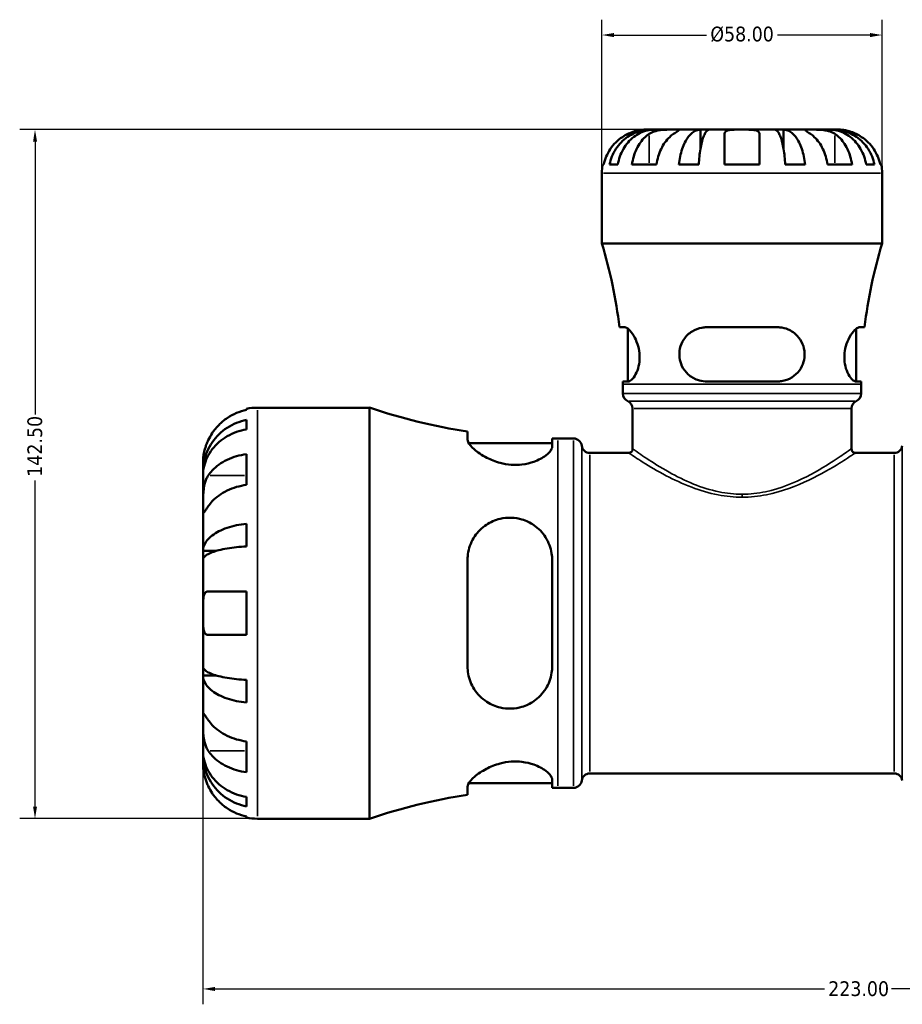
# Model space of a CAD drawing. Header units: millimetres. Extents: x 0 to 897, y 0 to 599.
# Tile 3 of 11: x 290 to 473, y 179 to 383. Entities that reach past the tile are written whole.
import ezdxf

# ---------------------------------------------------------------- set-up
doc = ezdxf.new("R2010")
doc.units = ezdxf.units.MM
for name, color, linetype, lineweight in [('Dimension (ANSI)', 7, 'Continuous', 25), ('Visible (ANSI)', 7, 'Continuous', 50), ('Visible Narrow (ANSI)', 7, 'Continuous', 35)]:
    doc.layers.add(name, color=color, linetype=linetype, lineweight=lineweight)
doc.styles.add('Note Text (ANSI)', font='tahoma.ttf')
doc.dimstyles.new('Default - mm (ANSI)', dxfattribs={"dimtxt": 3.048, "dimasz": 2.5, "dimexe": 3.175, "dimexo": 1.6002, "dimgap": 0.8, "dimtad": 0, "dimtoh": 1, "dimrnd": 1e-08, "dimzin": 4, "dimdsep": 46, "dimtxsty": 'Note Text (ANSI)', "dimcen": 0.09, "dimdle": 10, "dimclrd": 256, "dimclre": 256, "dimclrt": 256, "dimadec": 1, "dimazin": 1, "dimtfac": 1, "dimtofl": 0, "dimtmove": 0, "dimatfit": 3, "dimfxl": 1, "dimtolj": 1, "dimtzin": 4, "dimlwd": -1, "dimlwe": -1, "dimarcsym": 0})

# ---------------------------------------------------------------- blocks, each defined once
blk = doc.blocks.new('*D6')
at = {"layer": 'Defpoints', "color": 0, "transparency": 16777216}
for p in [(328.03, 259.93), (551.03, 259.93), (551.03, 182.21)]:
    blk.add_point(p, dxfattribs=at)
at = {"layer": 'Dimension (ANSI)', "transparency": 16777216}
for p, q in [((328.03, 258.33), (328.03, 179.04)), ((551.03, 258.33), (551.03, 179.04)), ((330.53, 182.21), (456.57, 182.21)), ((548.53, 182.21), (470.49, 182.21))]:
    blk.add_line(p, q, dxfattribs=at)
for points in [[(330.53, 182.63), (330.53, 181.79), (328.03, 182.21)], [(548.53, 182.63), (548.53, 181.79), (551.03, 182.21)]]:
    blk.add_solid(points, dxfattribs=at)
at = {"layer": 'Dimension (ANSI)', "transparency": 16777216, "insert": (457.37, 183.8), "char_height": 3.048, "attachment_point": 1, "style": 'Note Text (ANSI)'}
blk.add_mtext('\\A1;223.00', dxfattribs=at)
blk = doc.blocks.new('*D7')
at = {"layer": 'Defpoints', "color": 0, "transparency": 16777216}
for p in [(293.28, 359.93), (439.53, 359.93), (339.28, 217.43)]:
    blk.add_point(p, dxfattribs=at)
at = {"layer": 'Dimension (ANSI)', "transparency": 16777216}
for p, q in [((437.93, 359.93), (290.11, 359.93)), ((293.28, 357.43), (293.28, 301.02)), ((293.28, 219.93), (293.28, 287.34)), ((337.68, 217.43), (290.11, 217.43))]:
    blk.add_line(p, q, dxfattribs=at)
for points in [[(292.87, 357.43), (293.7, 357.43), (293.28, 359.93)], [(292.87, 219.93), (293.7, 219.93), (293.28, 217.43)]]:
    blk.add_solid(points, dxfattribs=at)
at = {"layer": 'Dimension (ANSI)', "transparency": 16777216, "insert": (291.7, 288.14), "char_height": 3.048, "attachment_point": 1, "rotation": 90, "style": 'Note Text (ANSI)'}
blk.add_mtext('\\A1;142.50', dxfattribs=at)
blk = doc.blocks.new('*D10')
at = {"layer": 'Defpoints', "color": 0, "transparency": 16777216}
for p in [(468.53, 379.49), (410.53, 350.93), (468.53, 350.93)]:
    blk.add_point(p, dxfattribs=at)
at = {"layer": 'Dimension (ANSI)', "transparency": 16777216}
for p, q in [((410.53, 352.53), (410.53, 382.66)), ((468.53, 352.53), (468.53, 382.66)), ((413.03, 379.49), (432.19, 379.49)), ((466.03, 379.49), (446.88, 379.49))]:
    blk.add_line(p, q, dxfattribs=at)
for points in [[(413.03, 379.91), (413.03, 379.07), (410.53, 379.49)], [(466.03, 379.91), (466.03, 379.07), (468.53, 379.49)]]:
    blk.add_solid(points, dxfattribs=at)
at = {"layer": 'Dimension (ANSI)', "transparency": 16777216, "insert": (432.99, 381.23), "char_height": 3.048, "attachment_point": 1, "style": 'Note Text (ANSI)'}
blk.add_mtext('\\A1;\\fTahoma|b0|i0;\\H3.0480;Ø58.00', dxfattribs=at)

msp = doc.modelspace()

# ---------------------------------------------------------------- linework, layer by layer
at = {"layer": 'Visible (ANSI)'}
for p, q in [((420.697, 359.927), (419.534, 359.927)), ((420.697, 359.927), (420.697, 359.884)), ((421.462, 359.927), (420.697, 359.927)), ((425.392, 359.927), (421.462, 359.927)), ((430.966, 359.927), (425.392, 359.927)), ((430.966, 359.927), (430.966, 356.11)), ((432.814, 359.927), (430.966, 359.927)), ((439.534, 359.927), (432.814, 359.927)), ((435.934, 352.727), (435.934, 359.051)), ((446.254, 359.927), (439.534, 359.927)), ((443.134, 359.051), (443.134, 352.727)), ((448.102, 359.927), (446.254, 359.927)), ((453.676, 359.927), (448.102, 359.927)), ((448.102, 359.927), (448.102, 356.11)), ((457.606, 359.927), (453.676, 359.927)), ((458.371, 359.927), (457.606, 359.927)), ((459.534, 359.927), (458.371, 359.927)), ((458.371, 359.927), (458.371, 359.884)), ((410.716, 352.727), (410.942, 352.727)), ((412.136, 352.727), (413.843, 352.727)), ((416.771, 352.727), (421.862, 352.727)), ((426.478, 352.727), (430.6, 352.727)), ((435.934, 352.727), (443.134, 352.727)), ((448.468, 352.727), (452.59, 352.727)), ((457.206, 352.727), (462.298, 352.727)), ((465.225, 352.727), (466.932, 352.727)), ((468.127, 352.727), (468.352, 352.727)), ((410.534, 336.407), (410.534, 350.927)), ((468.534, 336.407), (468.534, 350.927)), ((468.534, 336.407), (410.534, 336.407)), ((415.28, 319.047), (414.188, 319.047)), ((415.884, 307.847), (415.884, 318.792)), ((446.894, 319.047), (432.174, 319.047)), ((463.184, 307.847), (463.184, 318.792)), ((464.881, 319.047), (463.788, 319.047)), ((414.883, 307.847), (416.007, 307.847)), ((432.174, 307.847), (446.894, 307.847)), ((463.061, 307.847), (464.186, 307.847)), ((414.884, 305.339), (414.884, 307.287)), ((464.184, 305.339), (464.184, 307.287)), ((337.034, 301.96), (337.034, 302.2)), ((339.284, 302.427), (362.474, 302.427)), ((362.474, 217.427), (362.474, 302.427)), ((416.914, 293.927), (416.914, 302.227)), ((462.154, 293.927), (462.154, 302.227)), ((337.034, 297.939), (337.034, 299.884)), ((382.759, 297.49), (382.759, 295.843)), ((400.259, 294.343), (400.259, 296.058)), ((401.464, 296.052), (404.684, 296.052)), ((383.037, 295.052), (400.259, 295.052)), ((337.034, 286.467), (337.034, 292.831)), ((408.057, 293.077), (416.064, 293.077)), ((463.004, 293.077), (471.011, 293.077)), ((328.034, 289.167), (328.034, 291.177)), ((328.034, 289.167), (328.069, 289.167)), ((328.034, 288.401), (328.034, 289.167)), ((328.034, 282.024), (328.034, 288.401)), ((328.034, 272.804), (328.034, 282.024)), ((337.034, 273.728), (337.034, 278.422)), ((328.034, 272.804), (330.763, 272.804)), ((328.034, 270.956), (328.034, 272.804)), ((328.034, 259.927), (328.034, 270.956)), ((382.759, 270.927), (382.759, 248.927)), ((400.259, 248.927), (400.259, 270.927)), ((329.101, 264.427), (337.034, 264.427)), ((337.034, 255.427), (337.034, 264.427)), ((328.034, 248.899), (328.034, 259.927)), ((337.034, 255.427), (329.101, 255.427)), ((328.034, 247.051), (328.034, 248.899)), ((328.034, 247.051), (330.763, 247.051)), ((328.034, 237.83), (328.034, 247.051)), ((337.034, 241.432), (337.034, 246.127)), ((328.034, 231.454), (328.034, 237.83)), ((337.034, 227.024), (337.034, 233.388)), ((328.034, 230.688), (328.034, 231.454)), ((328.034, 230.688), (328.069, 230.688)), ((328.034, 228.677), (328.034, 230.688)), ((408.057, 226.777), (471.011, 226.777)), ((382.759, 224.012), (382.759, 222.365)), ((383.037, 224.802), (400.259, 224.802)), ((400.259, 223.796), (400.259, 225.512)), ((401.464, 223.802), (404.684, 223.802)), ((337.034, 219.971), (337.034, 221.915)), ((337.034, 217.655), (337.034, 217.895)), ((339.284, 217.427), (362.474, 217.427))]:
    msp.add_line(p, q, dxfattribs=at)
for centre, radius, start, end in [((419.534, 350.927), 9, 168.46304, 180), ((459.534, 350.927), 9, 0, 11.53696), ((315.241, 307.287), 99.643, 6.7779, 16.99225), ((563.827, 307.287), 99.643, 163.00775, 173.2221), ((315.241, 307.287), 99.643, 0, 0.32201), ((563.827, 307.287), 99.643, 179.67799, 180), ((416.584, 305.339), 1.7, 180, 246.23783), ((415.214, 302.227), 1.7, 0, 66.23783), ((463.854, 302.227), 1.7, 113.76217, 180), ((462.484, 305.339), 1.7, 293.76217, 0), ((339.284, 291.177), 11.25, 90, 101.53696), ((401.464, 418.473), 122.42, 251.42822, 261.21117), ((401.464, 418.473), 122.42, 269.43602, 270), ((404.684, 294.352), 1.7, 7.18076, 90), ((408.057, 294.777), 1.7, 187.18076, 270), ((416.064, 293.927), 0.85, 270, 0), ((463.004, 293.927), 0.85, 180, 270), ((471.011, 294.777), 1.7, 270, 352.81924), ((408.057, 225.077), 1.7, 90, 172.81924), ((471.011, 225.077), 1.7, 7.18076, 90), ((404.684, 225.502), 1.7, 270, 352.81924), ((401.464, 101.382), 122.42, 98.78883, 108.57178), ((401.464, 101.382), 122.42, 90, 90.56398), ((339.284, 228.677), 11.25, 258.46304, 270)]:
    msp.add_arc(centre, radius, start, end, dxfattribs=at)
for points, knots in [([(415.934, 359.051), (415.546, 358.869), (415.154, 358.649), (414.272, 358.064), (413.8, 357.672), (413.009, 356.885), (412.617, 356.418), (411.942, 355.412), (411.657, 354.873), (411.237, 353.863), (411.06, 353.302), (410.942, 352.727)], [4.42788405, 4.42788405, 4.42788405, 4.42788405, 4.5512464, 4.5512464, 4.71913293, 4.71913293, 4.88586959, 4.88586959, 5.05260626, 5.05260626, 5.21400469, 5.21400469, 5.21400469, 5.21400469]), ([(412.136, 352.727), (412.25, 353.305), (412.422, 353.869), (412.829, 354.882), (413.103, 355.421), (413.755, 356.428), (414.133, 356.895), (414.895, 357.681), (415.349, 358.072), (416.326, 358.745), (416.849, 359.028), (417.846, 359.454), (418.412, 359.636), (419.567, 359.873), (420.157, 359.927), (420.697, 359.927)], [0.1707449, 0.1707449, 0.1707449, 0.1707449, 0.3329556, 0.3329556, 0.4995958, 0.4995958, 0.6662361, 0.6662361, 0.8331576, 0.8331576, 1.000079, 1.000079, 1.1674459, 1.1674459, 1.3348128, 1.3348128, 1.3348128, 1.3348128]), ([(421.462, 359.927), (420.982, 359.927), (420.457, 359.873), (419.428, 359.636), (418.925, 359.454), (418.038, 359.028), (417.572, 358.745), (416.702, 358.072), (416.298, 357.681), (415.621, 356.895), (415.284, 356.428), (414.704, 355.421), (414.46, 354.882), (414.098, 353.869), (413.945, 353.305), (413.843, 352.727)], [4.0094084, 4.0094084, 4.0094084, 4.0094084, 4.1767753, 4.1767753, 4.3441422, 4.3441422, 4.5110636, 4.5110636, 4.6779851, 4.6779851, 4.8446253, 4.8446253, 5.0112656, 5.0112656, 5.1734763, 5.1734763, 5.1734763, 5.1734763]), ([(419.534, 359.927), (419.534, 359.927), (419.501, 359.928), (419.366, 359.926), (419.259, 359.923), (418.901, 359.901), (418.608, 359.872), (418.014, 359.765), (417.746, 359.705), (417.254, 359.567), (417.038, 359.498), (416.595, 359.338), (416.369, 359.248), (416.075, 359.117), (416.004, 359.084), (415.934, 359.051)], [-2.49913258, -2.49913258, -2.49913258, -2.49913258, -2.41505436, -2.41505436, -2.32384732, -2.32384732, -2.1841143, -2.1841143, -2.08674766, -2.08674766, -2.01440674, -2.01440674, -1.93994266, -1.93994266, -1.91637503, -1.91637503, -1.91637503, -1.91637503]), ([(416.771, 352.727), (416.854, 353.302), (416.98, 353.863), (417.277, 354.873), (417.478, 355.412), (417.955, 356.418), (418.232, 356.885), (418.791, 357.672), (419.125, 358.064), (419.749, 358.649), (420.027, 358.869), (420.301, 359.051)], [0.17075309, 0.17075309, 0.17075309, 0.17075309, 0.33215152, 0.33215152, 0.49888818, 0.49888818, 0.66562485, 0.66562485, 0.83351137, 0.83351137, 0.95687373, 0.95687373, 0.95687373, 0.95687373]), ([(420.301, 359.051), (420.389, 359.11), (420.484, 359.167), (420.761, 359.317), (420.956, 359.405), (421.383, 359.561), (421.614, 359.628), (422.194, 359.762), (422.547, 359.816), (423.354, 359.897), (423.799, 359.914), (424.656, 359.929), (425.055, 359.927), (425.392, 359.927)], [-0.58004807, -0.58004807, -0.58004807, -0.58004807, -0.5384523, -0.5384523, -0.46383793, -0.46383793, -0.3862639, -0.3862639, -0.27840269, -0.27840269, -0.14277912, -0.14277912, 0, 0, 0, 0]), ([(425.392, 359.051), (425.118, 358.869), (424.84, 358.649), (424.217, 358.064), (423.883, 357.672), (423.324, 356.885), (423.047, 356.418), (422.569, 355.412), (422.368, 354.873), (422.071, 353.863), (421.945, 353.302), (421.862, 352.727)], [4.42788748, 4.42788748, 4.42788748, 4.42788748, 4.55124983, 4.55124983, 4.71913636, 4.71913636, 4.88587302, 4.88587302, 5.05260969, 5.05260969, 5.21400811, 5.21400811, 5.21400811, 5.21400811]), ([(425.392, 359.927), (425.575, 359.927), (425.738, 359.928), (426.027, 359.926), (426.149, 359.924), (426.371, 359.909), (426.44, 359.891), (426.452, 359.815), (426.402, 359.759), (426.23, 359.622), (426.135, 359.554), (425.908, 359.397), (425.777, 359.309), (425.555, 359.16), (425.475, 359.107), (425.392, 359.051)], [0, 0, 0, 0, 0.07774953, 0.07774953, 0.16081914, 0.16081914, 0.27783798, 0.27783798, 0.3882896, 0.3882896, 0.46542959, 0.46542959, 0.54035429, 0.54035429, 0.57953204, 0.57953204, 0.57953204, 0.57953204]), ([(426.478, 352.727), (426.538, 353.305), (426.628, 353.869), (426.841, 354.882), (426.985, 355.421), (427.327, 356.428), (427.525, 356.895), (427.924, 357.681), (428.162, 358.072), (428.675, 358.745), (428.949, 359.028), (429.472, 359.454), (429.768, 359.636), (430.374, 359.873), (430.683, 359.927), (430.966, 359.927)], [0.1707449, 0.1707449, 0.1707449, 0.1707449, 0.3329556, 0.3329556, 0.4995958, 0.4995958, 0.6662361, 0.6662361, 0.8331576, 0.8331576, 1.000079, 1.000079, 1.1674459, 1.1674459, 1.3348128, 1.3348128, 1.3348128, 1.3348128]), ([(432.814, 359.927), (432.674, 359.927), (432.522, 359.873), (432.223, 359.636), (432.077, 359.454), (431.819, 359.028), (431.683, 358.745), (431.431, 358.072), (431.313, 357.681), (431.116, 356.895), (431.019, 356.428), (430.85, 355.421), (430.779, 354.882), (430.674, 353.869), (430.629, 353.305), (430.6, 352.727)], [4.0094084, 4.0094084, 4.0094084, 4.0094084, 4.1767753, 4.1767753, 4.3441422, 4.3441422, 4.5110636, 4.5110636, 4.6779851, 4.6779851, 4.8446253, 4.8446253, 5.0112656, 5.0112656, 5.1734763, 5.1734763, 5.1734763, 5.1734763]), ([(435.934, 359.051), (435.934, 359.119), (435.943, 359.183), (435.986, 359.333), (436.032, 359.413), (436.169, 359.562), (436.264, 359.628), (436.555, 359.762), (436.773, 359.816), (437.355, 359.898), (437.734, 359.914), (438.588, 359.929), (439.059, 359.927), (439.534, 359.927)], [-0.57647647, -0.57647647, -0.57647647, -0.57647647, -0.52968676, -0.52968676, -0.46054026, -0.46054026, -0.38562403, -0.38562403, -0.27730827, -0.27730827, -0.14258086, -0.14258086, 0, 0, 0, 0]), ([(439.534, 359.927), (439.814, 359.927), (440.094, 359.928), (440.662, 359.926), (440.947, 359.923), (441.625, 359.901), (441.988, 359.872), (442.49, 359.765), (442.66, 359.705), (442.892, 359.567), (442.968, 359.498), (443.081, 359.338), (443.115, 359.248), (443.132, 359.117), (443.134, 359.084), (443.134, 359.051)], [-2.49913258, -2.49913258, -2.49913258, -2.49913258, -2.41505436, -2.41505436, -2.32384732, -2.32384732, -2.1841143, -2.1841143, -2.08674766, -2.08674766, -2.01440674, -2.01440674, -1.93994266, -1.93994266, -1.91637503, -1.91637503, -1.91637503, -1.91637503]), ([(448.468, 352.727), (448.439, 353.305), (448.394, 353.869), (448.289, 354.882), (448.218, 355.421), (448.05, 356.428), (447.952, 356.895), (447.755, 357.681), (447.638, 358.072), (447.385, 358.745), (447.249, 359.028), (446.992, 359.454), (446.845, 359.636), (446.547, 359.873), (446.394, 359.927), (446.254, 359.927)], [0.1707449, 0.1707449, 0.1707449, 0.1707449, 0.3329556, 0.3329556, 0.4995958, 0.4995958, 0.6662361, 0.6662361, 0.8331576, 0.8331576, 1.000079, 1.000079, 1.1674459, 1.1674459, 1.3348128, 1.3348128, 1.3348128, 1.3348128]), ([(448.102, 359.927), (448.385, 359.927), (448.694, 359.873), (449.3, 359.636), (449.597, 359.454), (450.119, 359.028), (450.394, 358.745), (450.906, 358.072), (451.144, 357.681), (451.543, 356.895), (451.741, 356.428), (452.083, 355.421), (452.227, 354.882), (452.44, 353.869), (452.53, 353.305), (452.59, 352.727)], [4.0094084, 4.0094084, 4.0094084, 4.0094084, 4.1767753, 4.1767753, 4.3441422, 4.3441422, 4.5110636, 4.5110636, 4.6779851, 4.6779851, 4.8446253, 4.8446253, 5.0112656, 5.0112656, 5.1734763, 5.1734763, 5.1734763, 5.1734763]), ([(453.676, 359.051), (453.588, 359.11), (453.503, 359.167), (453.278, 359.317), (453.149, 359.405), (452.924, 359.561), (452.83, 359.628), (452.664, 359.762), (452.617, 359.816), (452.63, 359.897), (452.721, 359.914), (453.073, 359.929), (453.34, 359.927), (453.676, 359.927)], [-0.58004807, -0.58004807, -0.58004807, -0.58004807, -0.5384523, -0.5384523, -0.46383793, -0.46383793, -0.3862639, -0.3862639, -0.27840269, -0.27840269, -0.14277912, -0.14277912, 0, 0, 0, 0]), ([(453.676, 359.927), (453.86, 359.927), (454.062, 359.928), (454.513, 359.926), (454.763, 359.924), (455.391, 359.909), (455.777, 359.891), (456.53, 359.815), (456.891, 359.759), (457.476, 359.622), (457.706, 359.554), (458.131, 359.397), (458.325, 359.309), (458.596, 359.16), (458.684, 359.107), (458.767, 359.051)], [0, 0, 0, 0, 0.07774953, 0.07774953, 0.16081914, 0.16081914, 0.27783798, 0.27783798, 0.3882896, 0.3882896, 0.46542959, 0.46542959, 0.54035429, 0.54035429, 0.57953204, 0.57953204, 0.57953204, 0.57953204]), ([(457.206, 352.727), (457.123, 353.302), (456.997, 353.863), (456.7, 354.873), (456.499, 355.412), (456.022, 356.418), (455.745, 356.885), (455.186, 357.672), (454.852, 358.064), (454.228, 358.649), (453.95, 358.869), (453.676, 359.051)], [0.17075309, 0.17075309, 0.17075309, 0.17075309, 0.33215152, 0.33215152, 0.49888818, 0.49888818, 0.66562485, 0.66562485, 0.83351137, 0.83351137, 0.95687373, 0.95687373, 0.95687373, 0.95687373]), ([(465.225, 352.727), (465.123, 353.305), (464.97, 353.869), (464.608, 354.882), (464.364, 355.421), (463.784, 356.428), (463.448, 356.895), (462.77, 357.681), (462.366, 358.072), (461.496, 358.745), (461.03, 359.028), (460.143, 359.454), (459.64, 359.636), (458.612, 359.873), (458.087, 359.927), (457.606, 359.927)], [0.1707449, 0.1707449, 0.1707449, 0.1707449, 0.3329556, 0.3329556, 0.4995958, 0.4995958, 0.6662361, 0.6662361, 0.8331576, 0.8331576, 1.000079, 1.000079, 1.1674459, 1.1674459, 1.3348128, 1.3348128, 1.3348128, 1.3348128]), ([(458.371, 359.927), (458.911, 359.927), (459.501, 359.873), (460.657, 359.636), (461.222, 359.454), (462.219, 359.028), (462.742, 358.745), (463.72, 358.072), (464.174, 357.681), (464.935, 356.895), (465.313, 356.428), (465.965, 355.421), (466.239, 354.882), (466.646, 353.869), (466.818, 353.305), (466.932, 352.727)], [4.0094086, 4.0094086, 4.0094086, 4.0094086, 4.1767755, 4.1767755, 4.3441424, 4.3441424, 4.5110638, 4.5110638, 4.6779853, 4.6779853, 4.8446255, 4.8446255, 5.0112658, 5.0112658, 5.1734765, 5.1734765, 5.1734765, 5.1734765]), ([(458.767, 359.051), (459.042, 358.869), (459.319, 358.649), (459.943, 358.064), (460.277, 357.672), (460.836, 356.885), (461.113, 356.418), (461.591, 355.412), (461.791, 354.873), (462.088, 353.863), (462.214, 353.302), (462.298, 352.727)], [4.42788405, 4.42788405, 4.42788405, 4.42788405, 4.5512464, 4.5512464, 4.71913293, 4.71913293, 4.88586959, 4.88586959, 5.05260626, 5.05260626, 5.21400469, 5.21400469, 5.21400469, 5.21400469]), ([(463.134, 359.051), (462.991, 359.119), (462.847, 359.183), (462.487, 359.333), (462.273, 359.413), (461.832, 359.562), (461.608, 359.628), (461.082, 359.762), (460.796, 359.816), (460.234, 359.898), (459.984, 359.914), (459.628, 359.929), (459.534, 359.927), (459.534, 359.927)], [-0.57647647, -0.57647647, -0.57647647, -0.57647647, -0.52968676, -0.52968676, -0.46054026, -0.46054026, -0.38562403, -0.38562403, -0.27730827, -0.27730827, -0.14258086, -0.14258086, 0, 0, 0, 0]), ([(468.127, 352.727), (468.008, 353.302), (467.831, 353.863), (467.411, 354.873), (467.127, 355.412), (466.451, 356.418), (466.059, 356.885), (465.269, 357.672), (464.796, 358.064), (463.914, 358.649), (463.522, 358.869), (463.134, 359.051)], [0.17075309, 0.17075309, 0.17075309, 0.17075309, 0.33215152, 0.33215152, 0.49888818, 0.49888818, 0.66562485, 0.66562485, 0.83351137, 0.83351137, 0.95687373, 0.95687373, 0.95687373, 0.95687373]), ([(415.28, 319.047), (415.327, 319.047), (415.376, 319.041), (415.626, 318.979), (415.854, 318.837), (416.432, 318.309), (416.794, 317.855), (417.421, 316.798), (417.693, 316.227), (418.106, 314.999), (418.252, 314.361), (418.382, 313.093), (418.377, 312.492), (418.233, 311.261), (418.082, 310.663), (417.671, 309.551), (417.405, 309.061), (416.844, 308.29), (416.549, 308.024), (416.187, 307.868), (416.095, 307.847), (416.007, 307.847)], [-1.995442, -1.995442, -1.995442, -1.995442, -1.9465692, -1.9465692, -1.7586331, -1.7586331, -1.501679, -1.501679, -1.2839935, -1.2839935, -1.0830184, -1.0830184, -0.9001376, -0.9001376, -0.6954505, -0.6954505, -0.4671741, -0.4671741, -0.224834, -0.224834, -0.1363483, -0.1363483, -0.1363483, -0.1363483]), ([(432.174, 307.847), (432.096, 307.847), (432.019, 307.849), (431.385, 307.875), (430.841, 307.981), (429.614, 308.41), (428.959, 308.8), (427.877, 309.787), (427.438, 310.37), (426.856, 311.589), (426.682, 312.188), (426.54, 313.429), (426.573, 314.044), (426.853, 315.332), (427.131, 315.974), (427.953, 317.216), (428.538, 317.781), (429.831, 318.585), (430.522, 318.85), (431.558, 319.022), (431.865, 319.047), (432.174, 319.047)], [-1.976572, -1.976572, -1.976572, -1.976572, -1.9520903, -1.9520903, -1.7768012, -1.7768012, -1.5355361, -1.5355361, -1.3090264, -1.3090264, -1.1200973, -1.1200973, -0.9332628, -0.9332628, -0.7147504, -0.7147504, -0.4527413, -0.4527413, -0.2154761, -0.2154761, -0.1180103, -0.1180103, -0.1180103, -0.1180103]), ([(446.894, 319.047), (447.05, 319.047), (447.204, 319.041), (447.951, 318.979), (448.522, 318.837), (449.783, 318.309), (450.437, 317.855), (451.43, 316.798), (451.805, 316.227), (452.313, 314.999), (452.459, 314.361), (452.516, 313.093), (452.445, 312.492), (452.094, 311.261), (451.796, 310.663), (450.981, 309.551), (450.447, 309.061), (449.203, 308.29), (448.484, 308.024), (447.453, 307.868), (447.174, 307.847), (446.894, 307.847)], [-1.995442, -1.995442, -1.995442, -1.995442, -1.9465692, -1.9465692, -1.7586331, -1.7586331, -1.501679, -1.501679, -1.2839935, -1.2839935, -1.0830184, -1.0830184, -0.9001376, -0.9001376, -0.6954505, -0.6954505, -0.4671741, -0.4671741, -0.224834, -0.224834, -0.1363483, -0.1363483, -0.1363483, -0.1363483]), ([(463.061, 307.847), (463.037, 307.847), (463.012, 307.849), (462.807, 307.875), (462.609, 307.981), (462.119, 308.41), (461.821, 308.8), (461.295, 309.787), (461.067, 310.37), (460.782, 311.589), (460.707, 312.188), (460.701, 313.429), (460.769, 314.044), (461.049, 315.332), (461.277, 315.974), (461.858, 317.216), (462.225, 317.781), (462.901, 318.585), (463.212, 318.85), (463.592, 319.022), (463.695, 319.047), (463.788, 319.047)], [-1.976572, -1.976572, -1.976572, -1.976572, -1.9520903, -1.9520903, -1.7768012, -1.7768012, -1.5355361, -1.5355361, -1.3090264, -1.3090264, -1.1200973, -1.1200973, -0.9332628, -0.9332628, -0.7147504, -0.7147504, -0.4527413, -0.4527413, -0.2154761, -0.2154761, -0.1180103, -0.1180103, -0.1180103, -0.1180103]), ([(337.034, 301.96), (336.314, 301.812), (335.612, 301.59), (334.348, 301.065), (333.674, 300.71), (332.415, 299.866), (331.831, 299.377), (330.849, 298.391), (330.36, 297.802), (329.617, 296.686), (329.334, 296.178), (329.101, 295.677)], [0.21343841, 0.21343841, 0.21343841, 0.21343841, 0.41559978, 0.41559978, 0.62400044, 0.62400044, 0.8324011, 0.8324011, 1.04178819, 1.04178819, 1.20124236, 1.20124236, 1.20124236, 1.20124236]), ([(328.034, 289.167), (328.034, 289.843), (328.103, 290.582), (328.399, 292.03), (328.627, 292.738), (329.16, 293.987), (329.513, 294.642), (330.356, 295.865), (330.844, 296.433), (331.826, 297.386), (332.411, 297.859), (333.669, 298.675), (334.343, 299.018), (335.608, 299.526), (336.313, 299.741), (337.034, 299.884)], [5.0161165, 5.0161165, 5.0161165, 5.0161165, 5.2257877, 5.2257877, 5.4354588, 5.4354588, 5.6443437, 5.6443437, 5.8532286, 5.8532286, 6.0615671, 6.0615671, 6.2699056, 6.2699056, 6.472482, 6.472482, 6.472482, 6.472482]), ([(337.034, 297.939), (336.313, 297.812), (335.608, 297.621), (334.343, 297.168), (333.669, 296.863), (332.411, 296.137), (331.826, 295.716), (330.844, 294.868), (330.356, 294.363), (329.513, 293.274), (329.16, 292.691), (328.627, 291.58), (328.399, 290.949), (328.103, 289.661), (328.034, 289.003), (328.034, 288.401)], [0.2134337, 0.2134337, 0.2134337, 0.2134337, 0.41601, 0.41601, 0.6243485, 0.6243485, 0.832687, 0.832687, 1.0415719, 1.0415719, 1.2504568, 1.2504568, 1.4601279, 1.4601279, 1.6697991, 1.6697991, 1.6697991, 1.6697991]), ([(329.101, 295.677), (329.004, 295.468), (328.912, 295.257), (328.743, 294.835), (328.666, 294.625), (328.507, 294.155), (328.43, 293.898), (328.249, 293.203), (328.172, 292.793), (328.069, 292.051), (328.05, 291.74), (328.032, 291.296), (328.034, 291.177), (328.034, 291.177)], [-0.72877811, -0.72877811, -0.72877811, -0.72877811, -0.65864576, -0.65864576, -0.58948737, -0.58948737, -0.50282865, -0.50282865, -0.34782332, -0.34782332, -0.17870564, -0.17870564, 0, 0, 0, 0]), ([(400.259, 294.343), (400.259, 294.199), (400.224, 294.047), (399.974, 293.463), (399.557, 292.991), (398.311, 292.06), (397.476, 291.601), (395.73, 290.985), (394.906, 290.784), (393.3, 290.597), (392.56, 290.579), (391.024, 290.69), (390.252, 290.823), (388.515, 291.28), (387.596, 291.647), (385.709, 292.602), (384.81, 293.225), (383.528, 294.358), (383.099, 294.875), (382.805, 295.508), (382.759, 295.685), (382.759, 295.843)], [-3.0849587, -3.0849587, -3.0849587, -3.0849587, -2.9428133, -2.9428133, -2.5650068, -2.5650068, -2.1821516, -2.1821516, -1.9011429, -1.9011429, -1.6747132, -1.6747132, -1.4375171, -1.4375171, -1.1204612, -1.1204612, -0.7045323, -0.7045323, -0.3297133, -0.3297133, -0.1665774, -0.1665774, -0.1665774, -0.1665774]), ([(329.101, 288.388), (329.334, 288.742), (329.617, 289.102), (330.36, 289.891), (330.849, 290.307), (331.831, 291.005), (332.415, 291.351), (333.674, 291.947), (334.348, 292.198), (335.612, 292.569), (336.314, 292.726), (337.034, 292.831)], [5.50227189, 5.50227189, 5.50227189, 5.50227189, 5.66172607, 5.66172607, 5.87111315, 5.87111315, 6.07951382, 6.07951382, 6.28791448, 6.28791448, 6.49007585, 6.49007585, 6.49007585, 6.49007585]), ([(328.034, 282.024), (328.034, 282.266), (328.034, 282.533), (328.036, 283.132), (328.039, 283.463), (328.06, 284.275), (328.084, 284.761), (328.184, 285.712), (328.257, 286.167), (328.436, 286.9), (328.524, 287.186), (328.727, 287.712), (328.84, 287.95), (329.009, 288.244), (329.054, 288.317), (329.101, 288.388)], [0, 0, 0, 0, 0.10230486, 0.10230486, 0.2116531, 0.2116531, 0.35868741, 0.35868741, 0.49861539, 0.49861539, 0.59613895, 0.59613895, 0.69034298, 0.69034298, 0.72355027, 0.72355027, 0.72355027, 0.72355027]), ([(337.034, 286.467), (336.314, 286.362), (335.612, 286.205), (334.348, 285.834), (333.674, 285.583), (332.415, 284.987), (331.831, 284.641), (330.849, 283.943), (330.36, 283.527), (329.617, 282.738), (329.334, 282.378), (329.101, 282.024)], [0.21343841, 0.21343841, 0.21343841, 0.21343841, 0.41559978, 0.41559978, 0.62400044, 0.62400044, 0.8324011, 0.8324011, 1.04178819, 1.04178819, 1.20124236, 1.20124236, 1.20124236, 1.20124236]), ([(329.101, 282.024), (329.042, 281.935), (328.986, 281.849), (328.809, 281.582), (328.699, 281.415), (328.5, 281.119), (328.413, 280.994), (328.24, 280.767), (328.171, 280.701), (328.07, 280.714), (328.05, 280.828), (328.032, 281.271), (328.034, 281.604), (328.034, 282.024)], [-0.72474413, -0.72474413, -0.72474413, -0.72474413, -0.68292689, -0.68292689, -0.58946764, -0.58946764, -0.49014387, -0.49014387, -0.34933517, -0.34933517, -0.17856496, -0.17856496, 0, 0, 0, 0]), ([(382.759, 270.927), (382.759, 271.479), (382.811, 272.024), (383.138, 273.747), (383.603, 274.855), (384.89, 276.761), (385.703, 277.574), (387.498, 278.769), (388.451, 279.194), (390.237, 279.619), (391.018, 279.7), (392.563, 279.646), (393.304, 279.524), (394.909, 279.043), (395.734, 278.642), (397.453, 277.458), (398.271, 276.6), (399.534, 274.615), (399.967, 273.477), (400.224, 271.834), (400.259, 271.382), (400.259, 270.927)], [-3.1270162, -3.1270162, -3.1270162, -3.1270162, -2.9527055, -2.9527055, -2.563552, -2.563552, -2.1873763, -2.1873763, -1.8566971, -1.8566971, -1.616445, -1.616445, -1.3897592, -1.3897592, -1.1083269, -1.1083269, -0.7348159, -0.7348159, -0.3487982, -0.3487982, -0.205023, -0.205023, -0.205023, -0.205023]), ([(328.034, 272.804), (328.034, 273.159), (328.103, 273.546), (328.399, 274.305), (328.627, 274.676), (329.16, 275.331), (329.513, 275.674), (330.356, 276.316), (330.844, 276.613), (331.826, 277.113), (332.411, 277.361), (333.669, 277.789), (334.343, 277.968), (335.608, 278.235), (336.313, 278.347), (337.034, 278.422)], [5.0161165, 5.0161165, 5.0161165, 5.0161165, 5.2257877, 5.2257877, 5.4354588, 5.4354588, 5.6443437, 5.6443437, 5.8532286, 5.8532286, 6.0615671, 6.0615671, 6.2699056, 6.2699056, 6.472482, 6.472482, 6.472482, 6.472482]), ([(337.034, 273.728), (336.313, 273.691), (335.608, 273.635), (334.343, 273.504), (333.669, 273.415), (332.411, 273.204), (331.826, 273.082), (330.844, 272.835), (330.356, 272.689), (329.513, 272.372), (329.16, 272.203), (328.627, 271.88), (328.399, 271.697), (328.103, 271.322), (328.034, 271.131), (328.034, 270.956)], [0.2134337, 0.2134337, 0.2134337, 0.2134337, 0.41601, 0.41601, 0.6243485, 0.6243485, 0.832687, 0.832687, 1.0415719, 1.0415719, 1.2504568, 1.2504568, 1.4601279, 1.4601279, 1.6697991, 1.6697991, 1.6697991, 1.6697991]), ([(328.034, 259.927), (328.034, 260.328), (328.034, 260.727), (328.038, 261.541), (328.043, 261.948), (328.085, 262.814), (328.132, 263.237), (328.285, 263.793), (328.365, 263.97), (328.543, 264.21), (328.631, 264.288), (328.837, 264.397), (328.954, 264.425), (329.088, 264.427), (329.094, 264.427), (329.101, 264.427)], [-3.12621297, -3.12621297, -3.12621297, -3.12621297, -3.00592131, -3.00592131, -2.87295675, -2.87295675, -2.69789372, -2.69789372, -2.58338701, -2.58338701, -2.49547573, -2.49547573, -2.40310236, -2.40310236, -2.39831682, -2.39831682, -2.39831682, -2.39831682]), ([(329.101, 255.427), (329.029, 255.427), (328.96, 255.435), (328.784, 255.479), (328.685, 255.53), (328.499, 255.691), (328.415, 255.805), (328.241, 256.169), (328.171, 256.452), (328.07, 257.197), (328.05, 257.673), (328.032, 258.744), (328.034, 259.333), (328.034, 259.927)], [-0.71968867, -0.71968867, -0.71968867, -0.71968867, -0.66913349, -0.66913349, -0.58448293, -0.58448293, -0.49008499, -0.49008499, -0.34765985, -0.34765985, -0.17827673, -0.17827673, 0, 0, 0, 0]), ([(328.034, 248.899), (328.034, 248.724), (328.103, 248.532), (328.399, 248.158), (328.627, 247.975), (329.16, 247.652), (329.513, 247.483), (330.356, 247.166), (330.844, 247.019), (331.826, 246.773), (332.411, 246.65), (333.669, 246.44), (334.343, 246.351), (335.608, 246.219), (336.313, 246.164), (337.034, 246.127)], [5.0161165, 5.0161165, 5.0161165, 5.0161165, 5.2257877, 5.2257877, 5.4354588, 5.4354588, 5.6443437, 5.6443437, 5.8532286, 5.8532286, 6.0615671, 6.0615671, 6.2699056, 6.2699056, 6.472482, 6.472482, 6.472482, 6.472482]), ([(400.259, 248.927), (400.259, 248.478), (400.224, 248.03), (399.974, 246.415), (399.557, 245.298), (398.311, 243.296), (397.476, 242.411), (395.73, 241.211), (394.906, 240.81), (393.3, 240.33), (392.56, 240.208), (391.024, 240.156), (390.252, 240.235), (388.515, 240.642), (387.596, 241.041), (385.709, 242.254), (384.81, 243.16), (383.528, 245.168), (383.099, 246.245), (382.805, 247.898), (382.759, 248.41), (382.759, 248.927)], [-3.0849587, -3.0849587, -3.0849587, -3.0849587, -2.9428133, -2.9428133, -2.5650068, -2.5650068, -2.1821516, -2.1821516, -1.9011429, -1.9011429, -1.6747132, -1.6747132, -1.4375171, -1.4375171, -1.1204612, -1.1204612, -0.7045323, -0.7045323, -0.3297133, -0.3297133, -0.1665774, -0.1665774, -0.1665774, -0.1665774]), ([(337.034, 241.432), (336.313, 241.507), (335.608, 241.62), (334.343, 241.886), (333.669, 242.066), (332.411, 242.494), (331.826, 242.742), (330.844, 243.241), (330.356, 243.539), (329.513, 244.181), (329.16, 244.524), (328.627, 245.178), (328.399, 245.55), (328.103, 246.309), (328.034, 246.696), (328.034, 247.051)], [0.2134337, 0.2134337, 0.2134337, 0.2134337, 0.41601, 0.41601, 0.6243485, 0.6243485, 0.832687, 0.832687, 1.0415719, 1.0415719, 1.2504568, 1.2504568, 1.4601279, 1.4601279, 1.6697991, 1.6697991, 1.6697991, 1.6697991]), ([(328.034, 237.83), (328.034, 238.071), (328.034, 238.284), (328.036, 238.658), (328.039, 238.813), (328.06, 239.078), (328.084, 239.153), (328.184, 239.144), (328.257, 239.068), (328.436, 238.829), (328.524, 238.701), (328.727, 238.398), (328.84, 238.227), (329.009, 237.97), (329.054, 237.901), (329.101, 237.83)], [0, 0, 0, 0, 0.10230486, 0.10230486, 0.2116531, 0.2116531, 0.35868741, 0.35868741, 0.49861539, 0.49861539, 0.59613895, 0.59613895, 0.69034298, 0.69034298, 0.72355027, 0.72355027, 0.72355027, 0.72355027]), ([(329.101, 231.466), (329.042, 231.556), (328.986, 231.649), (328.809, 231.966), (328.699, 232.206), (328.5, 232.74), (328.413, 233.034), (328.24, 233.781), (328.171, 234.241), (328.07, 235.273), (328.05, 235.834), (328.032, 236.909), (328.034, 237.409), (328.034, 237.83)], [-0.72474413, -0.72474413, -0.72474413, -0.72474413, -0.68292689, -0.68292689, -0.58946764, -0.58946764, -0.49014387, -0.49014387, -0.34933517, -0.34933517, -0.17856496, -0.17856496, 0, 0, 0, 0]), ([(329.101, 237.83), (329.334, 237.476), (329.617, 237.117), (330.36, 236.328), (330.849, 235.912), (331.831, 235.214), (332.415, 234.868), (333.674, 234.271), (334.348, 234.021), (335.612, 233.649), (336.314, 233.492), (337.034, 233.388)], [5.50227189, 5.50227189, 5.50227189, 5.50227189, 5.66172607, 5.66172607, 5.87111315, 5.87111315, 6.07951382, 6.07951382, 6.28791448, 6.28791448, 6.49007585, 6.49007585, 6.49007585, 6.49007585]), ([(328.034, 231.454), (328.034, 230.851), (328.103, 230.194), (328.399, 228.905), (328.627, 228.275), (329.16, 227.164), (329.513, 226.581), (330.356, 225.492), (330.844, 224.987), (331.826, 224.138), (332.411, 223.717), (333.669, 222.991), (334.343, 222.686), (335.608, 222.234), (336.313, 222.043), (337.034, 221.915)], [5.0161165, 5.0161165, 5.0161165, 5.0161165, 5.2257877, 5.2257877, 5.4354588, 5.4354588, 5.6443437, 5.6443437, 5.8532286, 5.8532286, 6.0615671, 6.0615671, 6.2699056, 6.2699056, 6.472482, 6.472482, 6.472482, 6.472482]), ([(337.034, 219.971), (336.313, 220.114), (335.608, 220.329), (334.343, 220.837), (333.669, 221.18), (332.411, 221.996), (331.826, 222.469), (330.844, 223.422), (330.356, 223.99), (329.513, 225.213), (329.16, 225.868), (328.627, 227.117), (328.399, 227.825), (328.103, 229.273), (328.034, 230.012), (328.034, 230.688)], [0.2134337, 0.2134337, 0.2134337, 0.2134337, 0.41601, 0.41601, 0.6243485, 0.6243485, 0.832687, 0.832687, 1.0415719, 1.0415719, 1.2504568, 1.2504568, 1.4601279, 1.4601279, 1.6697991, 1.6697991, 1.6697991, 1.6697991]), ([(337.034, 227.024), (336.314, 227.128), (335.612, 227.285), (334.348, 227.657), (333.674, 227.908), (332.415, 228.504), (331.831, 228.85), (330.849, 229.548), (330.36, 229.964), (329.617, 230.753), (329.334, 231.113), (329.101, 231.466)], [0.21343841, 0.21343841, 0.21343841, 0.21343841, 0.41559978, 0.41559978, 0.62400044, 0.62400044, 0.8324011, 0.8324011, 1.04178819, 1.04178819, 1.20124236, 1.20124236, 1.20124236, 1.20124236]), ([(328.034, 228.677), (328.034, 228.677), (328.034, 228.624), (328.038, 228.401), (328.043, 228.222), (328.085, 227.678), (328.132, 227.279), (328.285, 226.512), (328.365, 226.187), (328.543, 225.588), (328.631, 225.323), (328.837, 224.776), (328.954, 224.496), (329.088, 224.206), (329.094, 224.192), (329.101, 224.177)], [-3.12621297, -3.12621297, -3.12621297, -3.12621297, -3.00592131, -3.00592131, -2.87295675, -2.87295675, -2.69789372, -2.69789372, -2.58338701, -2.58338701, -2.49547573, -2.49547573, -2.40310236, -2.40310236, -2.39831682, -2.39831682, -2.39831682, -2.39831682]), ([(382.759, 224.012), (382.759, 224.181), (382.811, 224.37), (383.138, 225.039), (383.603, 225.581), (384.89, 226.68), (385.703, 227.238), (387.498, 228.168), (388.451, 228.556), (390.237, 229.029), (391.018, 229.165), (392.563, 229.276), (393.304, 229.258), (394.909, 229.07), (395.734, 228.868), (397.453, 228.261), (398.271, 227.816), (399.534, 226.889), (399.967, 226.406), (400.224, 225.811), (400.259, 225.657), (400.259, 225.512)], [-3.1270162, -3.1270162, -3.1270162, -3.1270162, -2.9527055, -2.9527055, -2.563552, -2.563552, -2.1873763, -2.1873763, -1.8566971, -1.8566971, -1.616445, -1.616445, -1.3897592, -1.3897592, -1.1083269, -1.1083269, -0.7348159, -0.7348159, -0.3487982, -0.3487982, -0.205023, -0.205023, -0.205023, -0.205023]), ([(329.101, 224.177), (329.334, 223.677), (329.617, 223.169), (330.36, 222.053), (330.849, 221.464), (331.831, 220.477), (332.415, 219.988), (333.674, 219.144), (334.348, 218.79), (335.612, 218.265), (336.314, 218.043), (337.034, 217.895)], [5.50227189, 5.50227189, 5.50227189, 5.50227189, 5.66172607, 5.66172607, 5.87111315, 5.87111315, 6.07951382, 6.07951382, 6.28791448, 6.28791448, 6.49007585, 6.49007585, 6.49007585, 6.49007585])]:
    msp.add_open_spline(points, degree=3, knots=knots, dxfattribs=at)
at = {"layer": 'Visible Narrow (ANSI)'}
for p, q in [((420.301, 358.735), (420.301, 353.044)), ((458.767, 358.735), (458.767, 353.044)), ((468.177, 350.927), (410.891, 350.927)), ((463.881, 307.287), (415.188, 307.287)), ((415.188, 305.339), (463.881, 305.339)), ((462.878, 303.783), (416.19, 303.783)), ((339.284, 217.951), (339.284, 301.904)), ((461.876, 302.227), (417.193, 302.227)), ((401.464, 224.247), (401.464, 295.608)), ((404.684, 224.247), (404.684, 295.608)), ((406.371, 225.716), (406.371, 294.138)), ((472.697, 294.138), (472.697, 225.716)), ((408.057, 292.669), (408.057, 227.186)), ((471.011, 227.186), (471.011, 292.669)), ((329.498, 288.388), (336.637, 288.388)), ((329.498, 231.466), (336.637, 231.466))]:
    msp.add_line(p, q, dxfattribs=at)
msp.add_ellipse((439.556, 284.527), major_axis=(-0.001, 0.85), ratio=0.0009456, start_param=1.6112406, end_param=2.3392522, dxfattribs=at)
for points, knots in [([(439.556, 284.527), (437.948, 284.526), (436.342, 284.7), (432.933, 285.392), (431.16, 285.969), (427.656, 287.384), (425.957, 288.244), (422.629, 290.099), (421.073, 291.09), (418.576, 292.745), (417.664, 293.393), (417.018, 293.853), (416.916, 293.925), (416.917, 293.925)], [0, 0, 0, 0, 0.4649849, 0.4649849, 1.02673, 1.02673, 1.6621454, 1.6621454, 2.4187366, 2.4187366, 3.2000242, 3.2000242, 3.5613871, 3.5613871, 3.5613871, 3.5613871]), ([(462.15, 293.922), (462.149, 293.922), (461.963, 293.789), (461.063, 293.154), (460.171, 292.528), (457.414, 290.712), (455.328, 289.402), (450.411, 286.901), (447.553, 285.699), (442.839, 284.714), (441.199, 284.529), (439.556, 284.527)], [10.6800624, 10.6800624, 10.6800624, 10.6800624, 11.1688978, 11.1688978, 11.8679868, 11.8679868, 12.8143671, 12.8143671, 13.762041, 13.762041, 14.2373427, 14.2373427, 14.2373427, 14.2373427]), ([(416.067, 293.075), (416.067, 293.075), (416.172, 293.004), (416.843, 292.556), (417.788, 291.925), (420.379, 290.311), (421.994, 289.344), (425.447, 287.536), (427.21, 286.698), (430.845, 285.318), (432.685, 284.756), (436.222, 284.08), (437.888, 283.911), (439.556, 283.912)], [-3.5613871, -3.5613871, -3.5613871, -3.5613871, -3.2000242, -3.2000242, -2.4187366, -2.4187366, -1.6621454, -1.6621454, -1.02673, -1.02673, -0.4649849, -0.4649849, 0, 0, 0, 0]), ([(439.556, 283.912), (441.261, 283.914), (442.963, 284.094), (447.854, 285.055), (450.82, 286.227), (455.922, 288.666), (458.086, 289.943), (460.947, 291.713), (461.872, 292.323), (462.805, 292.943), (462.999, 293.072), (462.999, 293.072)], [-14.2373427, -14.2373427, -14.2373427, -14.2373427, -13.762041, -13.762041, -12.8143671, -12.8143671, -11.8679868, -11.8679868, -11.1688978, -11.1688978, -10.6800624, -10.6800624, -10.6800624, -10.6800624])]:
    msp.add_open_spline(points, degree=3, knots=knots, dxfattribs=at)

# ---------------------------------------------------------------- dimensions: what is measured, and where the dimension line sits
at = {"layer": 'Dimension (ANSI)'}
dim = msp.add_linear_dim(base=(468.534, 379.489), p1=(410.534, 350.927), p2=(468.534, 350.927), text='\\fTahoma|b0|i0;\\H3.0480;Ø<>', dimstyle='Default - mm (ANSI)', override={"dimgap": 0.8, "dimtoh": 0, "dimdec": 2, "dimtol": 0, "dimlim": 0, "dimtp": 0, "dimtm": 0, "dimtdec": 2, "dimatfit": 1}, dxfattribs=at)
dim.commit()
dim.dimension.update_dxf_attribs({"geometry": '*D10', "text_midpoint": (439.534, 379.489), "dimtype": 160})
for base, p1, p2, angle, picture, middle in [((293.284, 359.927), (339.284, 217.427), (439.534, 359.927), 270, '*D7', (293.284, 294.177)), ((551.034, 182.212), (328.034, 259.927), (551.034, 259.927), 180, '*D6', (463.534, 182.212))]:
    dim = msp.add_linear_dim(base=base, p1=p1, p2=p2, angle=angle, dimstyle='Default - mm (ANSI)', override={"dimgap": 0.8, "dimtoh": 0, "dimdec": 2, "dimtol": 0, "dimlim": 0, "dimtp": 0, "dimtm": 0, "dimtdec": 2, "dimatfit": 1}, dxfattribs=at)
    dim.commit()
    dim.dimension.update_dxf_attribs({"geometry": picture, "text_midpoint": middle, "dimtype": 160})

doc.saveas('drawing.dxf')
